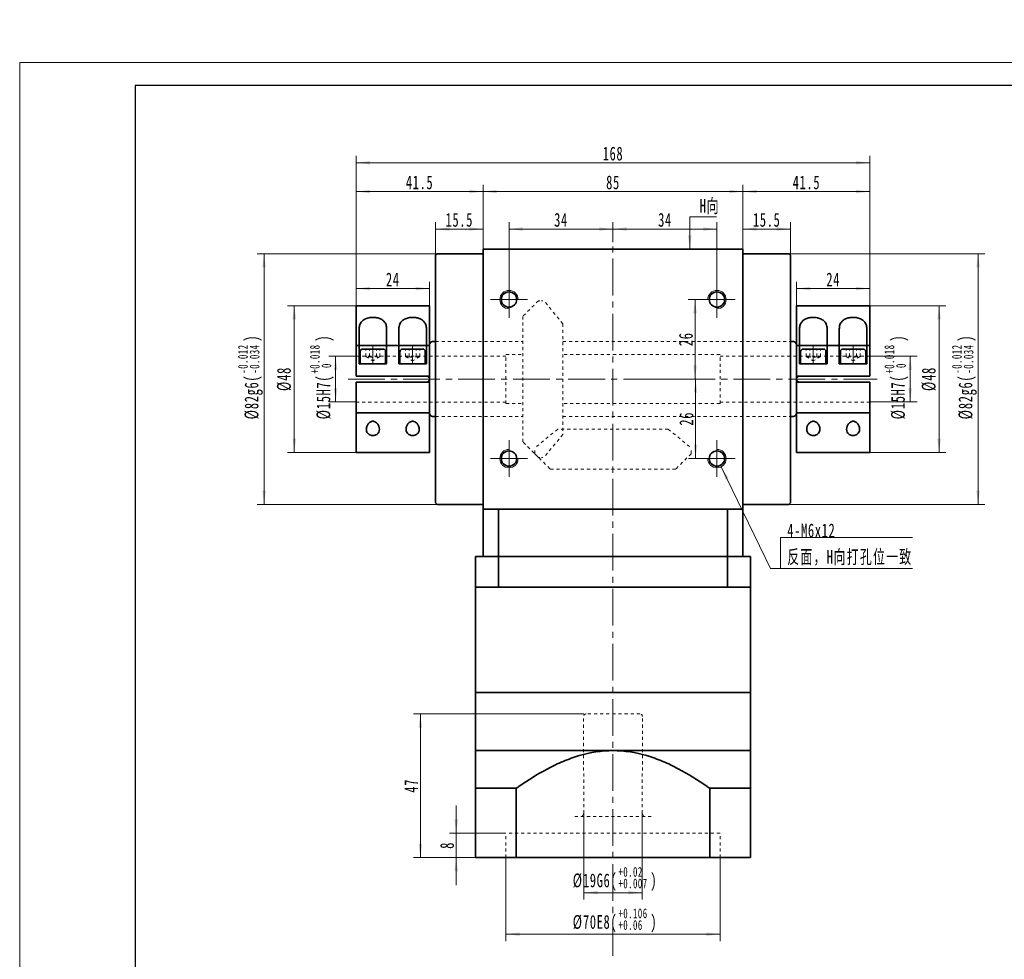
# Model space of a CAD drawing. Header units: millimetres. Extents: x 2999 to 3633, y -147 to 315.
# Tile 2 of 8: x 2999 to 3321, y 8 to 315. Entities that reach past the tile are written whole.
import ezdxf

# ---------------------------------------------------------------- set-up
doc = ezdxf.new("R2010")
doc.units = ezdxf.units.MM
doc.linetypes.add('点画线', pattern=[18, 12, -2, 2, -2])
doc.linetypes.add('虚线', pattern=[2, 1, -1])
doc.layers.get('0').update_dxf_attribs({"lineweight": 35})
for name, color, linetype, lineweight in [('CDRAFT0', 7, 'Continuous', 35), ('EB0', 7, 'Continuous', 35), ('EB0_1', 7, 'Continuous', 35), ('中心线层', 1, '点画线', 18), ('图框_外框线', 7, 'Continuous', 18), ('尺寸线层', 3, 'Continuous', 18), ('粗实线层', 7, 'Continuous', 35), ('粗实线层_1', 7, 'Continuous', 35), ('虚线层', 6, '虚线', 18)]:
    doc.layers.add(name, color=color, linetype=linetype, lineweight=lineweight)
doc.styles.add('标准', font='txt', dxfattribs={"width": 0.667})
doc.dimstyles.new('a4-1-1', dxfattribs={"dimtxt": 3, "dimasz": 3, "dimexe": 1.5, "dimexo": 0, "dimgap": 0.5, "dimtad": 1, "dimdec": 3, "dimdsep": 46, "dimtxsty": '标准', "dimblk": '_CAXARROW', "dimcen": 0, "dimdle": 6, "dimazin": 2, "dimtfac": 0.707107, "dimtdec": 3, "dimtix": 1, "dimtmove": 2, "dimatfit": 3, "dimfxl": 0, "dimfrac": 2, "dimtolj": 1, "dimarcsym": 0})

# ---------------------------------------------------------------- blocks, each defined once
blk = doc.blocks.new('*X3')
at = {"layer": '尺寸线层', "color": 0, "char_height": 4.5, "attachment_point": 1, "line_spacing_factor": 1.15057, "style": '标准'}
for s, insert, width in [('\\T1.1;%%C19G6(', (3179.5, 36.27), 105.3014), ('\\T1.1;{\\H0.707107x;+0.02}', (3194.44, 38.41), 38.1799), ('\\T1.1;)', (3204.89, 36.27), 105.3014), ('\\T1.1;{\\H0.707107x;+0.007}', (3194.44, 34.61), 38.1799)]:
    blk.add_mtext(s, dxfattribs=dict(at, insert=insert, width=width))
blk = doc.blocks.new('*X2')
at = {"layer": '尺寸线层', "linetype": 'Continuous'}
for points in [[(3183.17, 30), (3187.67, 29.44), (3187.67, 30.56)], [(3202.17, 30), (3197.67, 29.44), (3197.67, 30.56)]]:
    blk.add_hatch(color=0, dxfattribs=at).paths.add_polyline_path(points, flags=0)
at = {"layer": '尺寸线层', "color": 0, "linetype": 'Continuous'}
for p, q in [((3183.17, 55.96), (3183.17, 27.75)), ((3202.17, 55.96), (3202.17, 27.75)), ((3202.17, 30), (3183.17, 30))]:
    blk.add_line(p, q, dxfattribs=at)
at = {"layer": '尺寸线层', "color": 0}
blk.add_blockref('*X3', (0, 0), dxfattribs=at)
blk = doc.blocks.new('_CAXARROW')
blk.add_hatch(color=0).paths.add_polyline_path([(0, 0), (-1, 0.125), (-1, -0.125)], flags=0)
blk = doc.blocks.new('*X5')
at = {"layer": '尺寸线层', "color": 0, "char_height": 4.5, "attachment_point": 1, "line_spacing_factor": 1.15057, "style": '标准'}
for s, insert, width in [('\\T1.1;%%C70E8(', (3179.5, 22.69), 105.3014), ('\\T1.1;{\\H0.707107x;+0.106}', (3194.44, 24.83), 38.1799), ('\\T1.1;)', (3204.89, 22.69), 105.3014), ('\\T1.1;{\\H0.707107x;+0.06}', (3194.44, 21.03), 38.1799)]:
    blk.add_mtext(s, dxfattribs=dict(at, insert=insert, width=width))
blk = doc.blocks.new('*X4')
at = {"layer": '尺寸线层', "linetype": 'Continuous'}
for points in [[(3157.67, 16.42), (3162.17, 16.98), (3162.17, 15.86)], [(3227.67, 16.42), (3223.17, 16.98), (3223.17, 15.86)]]:
    blk.add_hatch(color=0, dxfattribs=at).paths.add_polyline_path(points, flags=0)
at = {"layer": '尺寸线层', "color": 0, "linetype": 'Continuous'}
for p, q in [((3157.67, 41.46), (3157.67, 14.17)), ((3227.67, 41.46), (3227.67, 14.17)), ((3157.67, 16.42), (3227.67, 16.42))]:
    blk.add_line(p, q, dxfattribs=at)
at = {"layer": '尺寸线层', "color": 0}
blk.add_blockref('*X5', (0, 0), dxfattribs=at)
blk = doc.blocks.new('*X6')
at = {"layer": '尺寸线层', "linetype": 'Continuous', "lineweight": 18}
for points in [[(3141.42, 49.46), (3141.98, 53.96), (3140.85, 53.96)], [(3141.42, 41.46), (3141.98, 36.96), (3140.85, 36.96)]]:
    blk.add_hatch(color=0, dxfattribs=at).paths.add_polyline_path(points, flags=0)
at = {"layer": '尺寸线层', "color": 0, "linetype": 'Continuous', "lineweight": 18}
for p, q in [((3141.42, 58.46), (3141.42, 32.46)), ((3157.67, 49.46), (3139.17, 49.46)), ((3147.67, 41.46), (3139.17, 41.46))]:
    blk.add_line(p, q, dxfattribs=at)
at = {"layer": '尺寸线层', "color": 0, "lineweight": 18, "insert": (3138.44, 45.46), "char_height": 4.5, "width": 9, "attachment_point": 5, "rotation": 90, "line_spacing_factor": 1.15057, "style": '标准'}
blk.add_mtext('\\T1.1;8', dxfattribs=at)
blk = doc.blocks.new('*X7')
at = {"layer": '尺寸线层', "linetype": 'Continuous', "lineweight": 18}
for points in [[(3129.68, 88.46), (3129.11, 83.96), (3130.24, 83.96)], [(3129.68, 41.46), (3129.11, 45.96), (3130.24, 45.96)]]:
    blk.add_hatch(color=0, dxfattribs=at).paths.add_polyline_path(points, flags=0)
at = {"layer": '尺寸线层', "color": 0, "linetype": 'Continuous', "lineweight": 18}
for p, q in [((3183.17, 88.46), (3127.43, 88.46)), ((3129.68, 41.46), (3129.68, 88.46)), ((3147.67, 41.46), (3127.43, 41.46))]:
    blk.add_line(p, q, dxfattribs=at)
at = {"layer": '尺寸线层', "color": 0, "lineweight": 18, "insert": (3126.7, 64.96), "char_height": 4.5, "width": 9, "attachment_point": 5, "rotation": 90, "line_spacing_factor": 1.15057, "style": '标准'}
blk.add_mtext('\\T1.1;47', dxfattribs=at)
blk = doc.blocks.new('*X8')
at = {"layer": '尺寸线层', "linetype": 'Continuous'}
for points in [[(3150.17, 259.27), (3154.67, 259.84), (3154.67, 258.71)], [(3235.17, 259.27), (3230.67, 259.84), (3230.67, 258.71)]]:
    blk.add_hatch(color=0, dxfattribs=at).paths.add_polyline_path(points, flags=0)
at = {"layer": '尺寸线层', "color": 0, "linetype": 'Continuous'}
for p, q in [((3150.17, 240.46), (3150.17, 261.52)), ((3235.17, 240.46), (3235.17, 261.52)), ((3150.17, 259.27), (3235.17, 259.27))]:
    blk.add_line(p, q, dxfattribs=at)
at = {"layer": '尺寸线层', "color": 0, "insert": (3192.67, 262.25), "char_height": 4.5, "width": 9, "attachment_point": 5, "line_spacing_factor": 1.15057, "style": '标准'}
blk.add_mtext('\\T1.1;85', dxfattribs=at)
blk = doc.blocks.new('*X9')
at = {"layer": '尺寸线层', "linetype": 'Continuous'}
for points in [[(3134.67, 247.02), (3139.17, 246.46), (3139.17, 247.58)], [(3150.17, 247.02), (3145.67, 246.46), (3145.67, 247.58)]]:
    blk.add_hatch(color=0, dxfattribs=at).paths.add_polyline_path(points, flags=0)
at = {"layer": '尺寸线层', "color": 0, "linetype": 'Continuous'}
for p, q in [((3134.67, 238.46), (3134.67, 249.27)), ((3150.17, 240.46), (3150.17, 249.27)), ((3150.17, 247.02), (3134.67, 247.02))]:
    blk.add_line(p, q, dxfattribs=at)
at = {"layer": '尺寸线层', "color": 0, "insert": (3142.42, 250), "char_height": 4.5, "width": 16.2373, "attachment_point": 5, "line_spacing_factor": 1.15057, "style": '标准'}
blk.add_mtext('\\T1.1;15.5', dxfattribs=at)
blk = doc.blocks.new('*X10')
at = {"layer": '尺寸线层', "linetype": 'Continuous'}
for points in [[(3235.17, 247.02), (3239.67, 247.58), (3239.67, 246.46)], [(3250.67, 247.02), (3246.17, 247.58), (3246.17, 246.46)]]:
    blk.add_hatch(color=0, dxfattribs=at).paths.add_polyline_path(points, flags=0)
at = {"layer": '尺寸线层', "color": 0, "linetype": 'Continuous'}
for p, q in [((3235.17, 240.46), (3235.17, 249.27)), ((3250.67, 238.46), (3250.67, 249.27)), ((3235.17, 247.02), (3250.67, 247.02))]:
    blk.add_line(p, q, dxfattribs=at)
at = {"layer": '尺寸线层', "color": 0, "insert": (3242.92, 250), "char_height": 4.5, "width": 16.2373, "attachment_point": 5, "line_spacing_factor": 1.15057, "style": '标准'}
blk.add_mtext('\\T1.1;15.5', dxfattribs=at)
blk = doc.blocks.new('*X11')
at = {"layer": '尺寸线层', "linetype": 'Continuous'}
for points in [[(3108.67, 268.7), (3113.17, 269.26), (3113.17, 268.14)], [(3276.67, 268.7), (3272.17, 269.26), (3272.17, 268.14)]]:
    blk.add_hatch(color=0, dxfattribs=at).paths.add_polyline_path(points, flags=0)
at = {"layer": '尺寸线层', "color": 0, "linetype": 'Continuous'}
for p, q in [((3108.67, 208.96), (3108.67, 270.95)), ((3276.67, 221.96), (3276.67, 270.95)), ((3108.67, 268.7), (3276.67, 268.7))]:
    blk.add_line(p, q, dxfattribs=at)
at = {"layer": '尺寸线层', "color": 0, "insert": (3192.67, 271.68), "char_height": 4.5, "width": 11.6685, "attachment_point": 5, "line_spacing_factor": 1.15057, "style": '标准'}
blk.add_mtext('\\T1.1;168', dxfattribs=at)
blk = doc.blocks.new('*X12')
at = {"layer": '尺寸线层', "linetype": 'Continuous'}
for points in [[(3158.67, 247.02), (3163.17, 247.58), (3163.17, 246.46)], [(3192.67, 247.02), (3188.17, 247.58), (3188.17, 246.46)]]:
    blk.add_hatch(color=0, dxfattribs=at).paths.add_polyline_path(points, flags=0)
at = {"layer": '尺寸线层', "color": 0, "linetype": 'Continuous'}
for p, q in [((3158.67, 229.96), (3158.67, 249.27)), ((3192.67, 242.76), (3192.67, 249.27)), ((3158.67, 247.02), (3192.67, 247.02))]:
    blk.add_line(p, q, dxfattribs=at)
at = {"layer": '尺寸线层', "color": 0, "insert": (3175.67, 250), "char_height": 4.5, "width": 9, "attachment_point": 5, "line_spacing_factor": 1.15057, "style": '标准'}
blk.add_mtext('\\T1.1;34', dxfattribs=at)
blk = doc.blocks.new('*X13')
at = {"layer": '尺寸线层', "linetype": 'Continuous'}
for points in [[(3192.67, 247.02), (3197.17, 247.58), (3197.17, 246.46)], [(3226.67, 247.02), (3222.17, 247.58), (3222.17, 246.46)]]:
    blk.add_hatch(color=0, dxfattribs=at).paths.add_polyline_path(points, flags=0)
at = {"layer": '尺寸线层', "color": 0, "linetype": 'Continuous'}
for p, q in [((3192.67, 242.76), (3192.67, 249.27)), ((3226.67, 229.96), (3226.67, 249.27)), ((3192.67, 247.02), (3226.67, 247.02))]:
    blk.add_line(p, q, dxfattribs=at)
at = {"layer": '尺寸线层', "color": 0, "insert": (3209.67, 250), "char_height": 4.5, "width": 9, "attachment_point": 5, "line_spacing_factor": 1.15057, "style": '标准'}
blk.add_mtext('\\T1.1;34', dxfattribs=at)
blk = doc.blocks.new('*X15')
at = {"layer": '尺寸线层', "color": 0, "char_height": 4.5, "attachment_point": 1, "rotation": 90, "line_spacing_factor": 1.15057, "style": '标准'}
for s, insert, width in [('\\T1.1;{\\H0.707107x;-0.012}', (3070.07, 199.73), 38.1799), ('\\T1.1;)', (3072.21, 210.18), 105.3014), ('\\T1.1;{\\H0.707107x;-0.034}', (3073.87, 199.73), 38.1799), ('\\T1.1;%%C82g6(', (3072.21, 184.79), 105.3014)]:
    blk.add_mtext(s, dxfattribs=dict(at, insert=insert, width=width))
blk = doc.blocks.new('*X14')
at = {"layer": '尺寸线层', "linetype": 'Continuous'}
for points in [[(3078.58, 238.96), (3079.14, 234.46), (3078.01, 234.46)], [(3078.58, 156.96), (3079.14, 161.46), (3078.01, 161.46)]]:
    blk.add_hatch(color=0, dxfattribs=at).paths.add_polyline_path(points, flags=0)
at = {"layer": '尺寸线层', "color": 0, "linetype": 'Continuous'}
for p, q in [((3135.17, 238.96), (3076.33, 238.96)), ((3078.58, 238.96), (3078.58, 156.96)), ((3135.17, 156.96), (3076.33, 156.96))]:
    blk.add_line(p, q, dxfattribs=at)
at = {"layer": '尺寸线层', "color": 0}
blk.add_blockref('*X15', (0, 0), dxfattribs=at)
blk = doc.blocks.new('*X16')
at = {"layer": '尺寸线层', "linetype": 'Continuous'}
blk.add_hatch(color=0, dxfattribs=at).paths.add_polyline_path([(-19.38, 33.26), (-16.91, 29.46), (-17.92, 28.96)], flags=0)
at = {"layer": '尺寸线层', "color": 0, "linetype": 'Continuous'}
blk.add_line((-19.38, 33.26), (-3.28, 0), dxfattribs=at)
at = {"layer": '尺寸线层', "color": 0}
for p, q in [((0, 10.16), (43.2, 10.16)), ((0, 0), (0, 10.16)), ((-3.28, 0), (0, 0)), ((0, 0), (43.2, 0))]:
    blk.add_line(p, q, dxfattribs=at)
at = {"layer": '尺寸线层', "color": 0, "insert": (2.25, 0.9), "char_height": 4.5, "width": 81.9069, "attachment_point": 7, "line_spacing_factor": 1.15057, "style": '标准'}
blk.add_mtext('\\T1.1;4-M6x12\\P反面，H向打孔位一致', dxfattribs=at)
blk = doc.blocks.new('*X19')
at = {"layer": '尺寸线层', "linetype": 'Continuous'}
blk.add_hatch(color=0, dxfattribs=at).paths.add_polyline_path([(-1.02, -10.51), (-1.58, -6.01), (-0.46, -6.01)], flags=0)
at = {"layer": '尺寸线层', "color": 0, "linetype": 'Continuous'}
blk.add_line((-1.02, -10.51), (-1.02, 0), dxfattribs=at)
at = {"layer": '尺寸线层', "color": 0}
for p, q in [((-1.02, 0), (0, 0)), ((0, 0), (7.75, 0)), ((0, 0), (0, 0))]:
    blk.add_line(p, q, dxfattribs=at)
at = {"layer": '尺寸线层', "color": 0, "insert": (2.25, 0.9), "char_height": 4.5, "width": 10.9936, "attachment_point": 7, "line_spacing_factor": 1.15057, "style": '标准'}
blk.add_mtext('\\T1.1;H向', dxfattribs=at)
blk = doc.blocks.new('*X22')
at = {"layer": '尺寸线层', "linetype": 'Continuous'}
for points in [[(3108.67, 259.27), (3113.17, 258.71), (3113.17, 259.84)], [(3150.17, 259.27), (3145.67, 258.71), (3145.67, 259.84)]]:
    blk.add_hatch(color=0, dxfattribs=at).paths.add_polyline_path(points, flags=0)
at = {"layer": '尺寸线层', "color": 0, "linetype": 'Continuous'}
for p, q in [((3108.67, 208.96), (3108.67, 261.52)), ((3150.17, 240.46), (3150.17, 261.52)), ((3150.17, 259.27), (3108.67, 259.27))]:
    blk.add_line(p, q, dxfattribs=at)
at = {"layer": '尺寸线层', "color": 0, "insert": (3129.42, 262.25), "char_height": 4.5, "width": 16.4644, "attachment_point": 5, "line_spacing_factor": 1.15057, "style": '标准'}
blk.add_mtext('\\T1.1;41.5', dxfattribs=at)
blk = doc.blocks.new('*X23')
at = {"layer": '尺寸线层', "linetype": 'Continuous'}
for points in [[(3219.49, 223.96), (3218.93, 219.46), (3220.05, 219.46)], [(3219.49, 197.96), (3218.93, 202.46), (3220.05, 202.46)]]:
    blk.add_hatch(color=0, dxfattribs=at).paths.add_polyline_path(points, flags=0)
at = {"layer": '尺寸线层', "color": 0, "linetype": 'Continuous'}
for p, q in [((3220.67, 223.96), (3217.24, 223.96)), ((3219.49, 197.96), (3219.49, 223.96)), ((3222.18, 197.96), (3217.24, 197.96))]:
    blk.add_line(p, q, dxfattribs=at)
at = {"layer": '尺寸线层', "color": 0, "insert": (3216.51, 210.96), "char_height": 4.5, "width": 9, "attachment_point": 5, "rotation": 90, "line_spacing_factor": 1.15057, "style": '标准'}
blk.add_mtext('\\T1.1;26', dxfattribs=at)
blk = doc.blocks.new('*X24')
at = {"layer": '尺寸线层', "linetype": 'Continuous'}
for points in [[(3219.66, 197.96), (3220.22, 193.46), (3219.1, 193.46)], [(3219.66, 171.96), (3220.22, 176.46), (3219.1, 176.46)]]:
    blk.add_hatch(color=0, dxfattribs=at).paths.add_polyline_path(points, flags=0)
at = {"layer": '尺寸线层', "color": 0, "linetype": 'Continuous'}
for p, q in [((3202.96, 197.96), (3221.91, 197.96)), ((3219.66, 197.96), (3219.66, 171.96)), ((3220.67, 171.96), (3217.41, 171.96))]:
    blk.add_line(p, q, dxfattribs=at)
at = {"layer": '尺寸线层', "color": 0, "insert": (3216.68, 184.96), "char_height": 4.5, "width": 9, "attachment_point": 5, "rotation": 90, "line_spacing_factor": 1.15057, "style": '标准'}
blk.add_mtext('\\T1.1;26', dxfattribs=at)
blk = doc.blocks.new('*X26')
at = {"layer": '尺寸线层', "color": 0, "char_height": 4.5, "attachment_point": 1, "rotation": 90, "line_spacing_factor": 1.15057, "style": '标准'}
for s, insert, width in [('\\T1.1;{\\H0.707107x;+0.018}', (3093.58, 199.73), 38.1799), ('\\T1.1;)', (3095.72, 210.18), 105.3014), ('\\T1.1;%%C15H7(', (3095.72, 184.79), 105.3014), ('\\T1.1;{\\H0.707107x;0}', (3097.38, 201.57), 38.1799)]:
    blk.add_mtext(s, dxfattribs=dict(at, insert=insert, width=width))
blk = doc.blocks.new('*X25')
at = {"layer": '尺寸线层', "linetype": 'Continuous'}
for points in [[(3101.99, 205.46), (3102.55, 200.96), (3101.43, 200.96)], [(3101.99, 190.46), (3102.55, 194.96), (3101.43, 194.96)]]:
    blk.add_hatch(color=0, dxfattribs=at).paths.add_polyline_path(points, flags=0)
at = {"layer": '尺寸线层', "color": 0, "linetype": 'Continuous'}
for p, q in [((3108.67, 205.46), (3099.74, 205.46)), ((3101.99, 205.46), (3101.99, 190.46)), ((3108.67, 190.46), (3099.74, 190.46))]:
    blk.add_line(p, q, dxfattribs=at)
at = {"layer": '尺寸线层', "color": 0}
blk.add_blockref('*X26', (0, 0), dxfattribs=at)
blk = doc.blocks.new('2131234GFH_2')
at = {"layer": '中心线层'}
for p, q in [((-18.5, -6), (-18.5, 0.07)), ((-5.5, -6), (-5.5, 0.07))]:
    blk.add_line(p, q, dxfattribs=at)
at = {"layer": '粗实线层'}
for p, q in [((0, 13), (-24, 13)), ((-24, 13), (-24, -10)), ((0, -10), (0, 13)), ((-23, -6), (-23, 5.42)), ((-14, 5.42), (-14, -6)), ((-10, -6), (-10, 5.42)), ((-1, 5.42), (-1, -6)), ((-22.64, -2.01), (-22.64, -6)), ((-15.19, -1.18), (-21.81, -1.18)), ((-14.36, -6), (-14.36, -2.01)), ((-9.64, -2.01), (-9.64, -6)), ((-2.19, -1.18), (-8.81, -1.18)), ((-1.36, -6), (-1.36, -2.01)), ((-14, -6), (-23, -6)), ((-22.64, -6), (-14.36, -6)), ((-1, -6), (-10, -6)), ((-9.64, -6), (-1.36, -6)), ((-24, -10), (0, -10)), ((-24, -12), (-24, -35)), ((0, -12), (-24, -12)), ((0, -35), (0, -12)), ((-24, -35), (0, -35))]:
    blk.add_line(p, q, dxfattribs=at)
at = {"layer": '粗实线层', "color": 6, "linetype": '虚线', "lineweight": 18}
for p, q in [((-22, 0), (0, 0)), ((-22, -22), (0, -22))]:
    blk.add_line(p, q, dxfattribs=at)
at = {"layer": '粗实线层'}
for centre, start, end in [((-21.81, -2.01), 90, 180), ((-15.19, -2.01), 0, 90), ((-8.81, -2.01), 90, 180), ((-2.19, -2.01), 0, 90)]:
    blk.add_arc(centre, 0.828, start, end, dxfattribs=at)
for points, knots in [([(-23, 5.42), (-22.99, 5.7), (-22.96, 6.24), (-22.68, 7.16), (-22.06, 8.05), (-20.93, 8.77), (-19.57, 9.14), (-18.15, 9.21), (-16.86, 9.02), (-15.74, 8.59), (-14.96, 8.01), (-14.47, 7.37), (-14.08, 6.55), (-14.03, 5.87), (-14, 5.42)], [0, 0, 0, 0, 0.917846, 1.834705, 3.324664, 4.564603, 5.810823, 6.905804, 7.933492, 8.977939, 10.110871, 10.916003, 11.72214, 13.223856, 13.223856, 13.223856, 13.223856]), ([(-10, 5.42), (-9.99, 5.7), (-9.96, 6.24), (-9.68, 7.16), (-9.06, 8.05), (-7.93, 8.77), (-6.57, 9.14), (-5.15, 9.21), (-3.86, 9.02), (-2.74, 8.59), (-1.96, 8.01), (-1.47, 7.37), (-1.08, 6.55), (-1.03, 5.87), (-1, 5.42)], [0, 0, 0, 0, 0.917846, 1.834705, 3.324664, 4.564603, 5.810823, 6.905804, 7.933492, 8.977939, 10.110871, 10.916003, 11.72214, 13.223856, 13.223856, 13.223856, 13.223856]), ([(-16.35, -27.42), (-16.39, -27.76), (-16.45, -28.31), (-16.93, -28.91), (-17.47, -29.26), (-18.07, -29.44), (-18.67, -29.47), (-19.24, -29.36), (-19.79, -29.12), (-20.3, -28.68), (-20.59, -28.08), (-20.7, -27.25), (-20.5, -26.35), (-19.99, -25.53), (-19.45, -25.06), (-18.97, -24.83), (-18.5, -24.76), (-18.04, -24.83), (-17.52, -25.07), (-16.94, -25.61), (-16.46, -26.44), (-16.39, -27.09), (-16.35, -27.42)], [0, 0, 0, 0, 1.149848, 1.905919, 2.51006, 3.015836, 3.523349, 3.991292, 4.474662, 5.155066, 6.064936, 6.746692, 8.065148, 9.030437, 9.609408, 10.046437, 10.405651, 10.765332, 11.211667, 11.878421, 12.945956, 14.072412, 14.072412, 14.072412, 14.072412]), ([(-3.35, -27.42), (-3.39, -27.76), (-3.45, -28.31), (-3.93, -28.91), (-4.47, -29.26), (-5.07, -29.44), (-5.67, -29.47), (-6.24, -29.36), (-6.79, -29.12), (-7.3, -28.68), (-7.59, -28.08), (-7.7, -27.25), (-7.5, -26.35), (-6.99, -25.53), (-6.45, -25.06), (-5.97, -24.83), (-5.5, -24.76), (-5.04, -24.83), (-4.52, -25.07), (-3.94, -25.61), (-3.46, -26.44), (-3.39, -27.09), (-3.35, -27.42)], [0, 0, 0, 0, 1.149848, 1.905919, 2.51006, 3.015836, 3.523349, 3.991292, 4.474662, 5.155066, 6.064936, 6.746692, 8.065148, 9.030437, 9.609408, 10.046437, 10.405651, 10.765332, 11.211667, 11.878421, 12.945956, 14.072412, 14.072412, 14.072412, 14.072412])]:
    blk.add_open_spline(points, degree=3, knots=knots, dxfattribs=at)
at = {"layer": '虚线层'}
for p, q in [((-20.81, -3.68), (-20.81, -1.18)), ((-19.65, -3.68), (-19.65, -1.18)), ((-17.35, -3.68), (-17.35, -1.18)), ((-16.19, -3.68), (-16.19, -1.18)), ((-7.81, -3.68), (-7.81, -1.18)), ((-6.65, -3.68), (-6.65, -1.18)), ((-4.35, -3.68), (-4.35, -1.18)), ((-3.19, -3.68), (-3.19, -1.18)), ((-20.81, -3.68), (-18.5, -5.01)), ((-16.19, -3.68), (-18.5, -5.01)), ((-7.81, -3.68), (-5.5, -5.01)), ((-3.19, -3.68), (-5.5, -5.01))]:
    blk.add_line(p, q, dxfattribs=at)
for centre, radius, start, end in [((-20.23, -2.53), 1.29, 243.4349, 296.5651), ((-18.5, 0.71), 4.54, 255.2529, 284.7471), ((-16.77, -2.53), 1.29, 243.4349, 296.5651), ((-7.23, -2.53), 1.29, 243.4349, 296.5651), ((-5.5, 0.71), 4.54, 255.2529, 284.7471), ((-3.77, -2.53), 1.29, 243.4349, 296.5651)]:
    blk.add_arc(centre, radius, start, end, dxfattribs=at)
blk = doc.blocks.new('*X28')
at = {"layer": '尺寸线层', "linetype": 'Continuous'}
for points in [[(3088.47, 221.96), (3089.04, 217.46), (3087.91, 217.46)], [(3088.47, 173.96), (3089.04, 178.46), (3087.91, 178.46)]]:
    blk.add_hatch(color=0, dxfattribs=at).paths.add_polyline_path(points, flags=0)
at = {"layer": '尺寸线层', "color": 0, "linetype": 'Continuous'}
for p, q in [((3108.67, 221.96), (3086.22, 221.96)), ((3088.47, 221.96), (3088.47, 173.96)), ((3108.67, 173.96), (3086.22, 173.96))]:
    blk.add_line(p, q, dxfattribs=at)
at = {"layer": '尺寸线层', "color": 0, "insert": (3085.16, 197.96), "char_height": 4.5, "width": 14.7836, "attachment_point": 5, "rotation": 90, "line_spacing_factor": 1.15057, "style": '标准'}
blk.add_mtext('\\T1.1;%%C48', dxfattribs=at)
blk = doc.blocks.new('*X29')
at = {"layer": '尺寸线层', "linetype": 'Continuous'}
for points in [[(3108.67, 227.55), (3113.17, 226.98), (3113.17, 228.11)], [(3132.67, 227.55), (3128.17, 226.98), (3128.17, 228.11)]]:
    blk.add_hatch(color=0, dxfattribs=at).paths.add_polyline_path(points, flags=0)
at = {"layer": '尺寸线层', "color": 0, "linetype": 'Continuous'}
for p, q in [((3108.67, 221.96), (3108.67, 229.8)), ((3132.67, 221.96), (3132.67, 229.8)), ((3132.67, 227.55), (3108.67, 227.55))]:
    blk.add_line(p, q, dxfattribs=at)
at = {"layer": '尺寸线层', "color": 0, "insert": (3120.67, 230.52), "char_height": 4.5, "width": 9, "attachment_point": 5, "line_spacing_factor": 1.15057, "style": '标准'}
blk.add_mtext('\\T1.1;24', dxfattribs=at)
blk = doc.blocks.new('*X31')
at = {"layer": '尺寸线层', "color": 0, "char_height": 4.5, "attachment_point": 1, "rotation": 90, "line_spacing_factor": 1.15057, "style": '标准'}
for s, insert, width in [('\\T1.1;{\\H0.707107x;-0.012}', (3303.51, 199.73), 38.1799), ('\\T1.1;)', (3305.65, 210.18), 105.3014), ('\\T1.1;{\\H0.707107x;-0.034}', (3307.31, 199.73), 38.1799), ('\\T1.1;%%C82g6(', (3305.65, 184.79), 105.3014)]:
    blk.add_mtext(s, dxfattribs=dict(at, insert=insert, width=width))
blk = doc.blocks.new('*X30')
at = {"layer": '尺寸线层', "linetype": 'Continuous'}
for points in [[(3312.02, 238.96), (3312.58, 234.46), (3311.46, 234.46)], [(3312.02, 156.96), (3312.58, 161.46), (3311.46, 161.46)]]:
    blk.add_hatch(color=0, dxfattribs=at).paths.add_polyline_path(points, flags=0)
at = {"layer": '尺寸线层', "color": 0, "linetype": 'Continuous'}
for p, q in [((3250.17, 238.96), (3314.27, 238.96)), ((3312.02, 238.96), (3312.02, 156.96)), ((3250.17, 156.96), (3314.27, 156.96))]:
    blk.add_line(p, q, dxfattribs=at)
at = {"layer": '尺寸线层', "color": 0}
blk.add_blockref('*X31', (0, 0), dxfattribs=at)
blk = doc.blocks.new('*X39')
at = {"layer": '尺寸线层', "color": 0, "char_height": 4.5, "attachment_point": 1, "rotation": 90, "line_spacing_factor": 1.15057, "style": '标准'}
for s, insert, width in [('\\T1.1;{\\H0.707107x;+0.018}', (3281.43, 199.73), 38.1799), ('\\T1.1;)', (3283.57, 210.18), 105.3014), ('\\T1.1;%%C15H7(', (3283.57, 184.79), 105.3014), ('\\T1.1;{\\H0.707107x;0}', (3285.23, 201.57), 38.1799)]:
    blk.add_mtext(s, dxfattribs=dict(at, insert=insert, width=width))
blk = doc.blocks.new('*X38')
at = {"layer": '尺寸线层', "linetype": 'Continuous'}
for points in [[(3289.84, 205.46), (3290.4, 200.96), (3289.28, 200.96)], [(3289.84, 190.46), (3290.4, 194.96), (3289.28, 194.96)]]:
    blk.add_hatch(color=0, dxfattribs=at).paths.add_polyline_path(points, flags=0)
at = {"layer": '尺寸线层', "color": 0, "linetype": 'Continuous'}
for p, q in [((3276.67, 205.46), (3292.09, 205.46)), ((3289.84, 205.46), (3289.84, 190.46)), ((3276.67, 190.46), (3292.09, 190.46))]:
    blk.add_line(p, q, dxfattribs=at)
at = {"layer": '尺寸线层', "color": 0}
blk.add_blockref('*X39', (0, 0), dxfattribs=at)
blk = doc.blocks.new('*X40')
at = {"layer": '尺寸线层', "linetype": 'Continuous'}
for points in [[(3299.28, 221.96), (3299.85, 217.46), (3298.72, 217.46)], [(3299.28, 173.96), (3299.85, 178.46), (3298.72, 178.46)]]:
    blk.add_hatch(color=0, dxfattribs=at).paths.add_polyline_path(points, flags=0)
at = {"layer": '尺寸线层', "color": 0, "linetype": 'Continuous'}
for p, q in [((3276.67, 221.96), (3301.53, 221.96)), ((3299.28, 221.96), (3299.28, 173.96)), ((3276.67, 173.96), (3301.53, 173.96))]:
    blk.add_line(p, q, dxfattribs=at)
at = {"layer": '尺寸线层', "color": 0, "insert": (3295.97, 197.96), "char_height": 4.5, "width": 14.7836, "attachment_point": 5, "rotation": 90, "line_spacing_factor": 1.15057, "style": '标准'}
blk.add_mtext('\\T1.1;%%C48', dxfattribs=at)
blk = doc.blocks.new('*X41')
at = {"layer": '尺寸线层', "linetype": 'Continuous'}
for points in [[(3252.67, 227.55), (3257.17, 228.11), (3257.17, 226.98)], [(3276.67, 227.55), (3272.17, 228.11), (3272.17, 226.98)]]:
    blk.add_hatch(color=0, dxfattribs=at).paths.add_polyline_path(points, flags=0)
at = {"layer": '尺寸线层', "color": 0, "linetype": 'Continuous'}
for p, q in [((3252.67, 221.96), (3252.67, 229.8)), ((3276.67, 221.96), (3276.67, 229.8)), ((3252.67, 227.55), (3276.67, 227.55))]:
    blk.add_line(p, q, dxfattribs=at)
at = {"layer": '尺寸线层', "color": 0, "insert": (3264.67, 230.52), "char_height": 4.5, "width": 9, "attachment_point": 5, "line_spacing_factor": 1.15057, "style": '标准'}
blk.add_mtext('\\T1.1;24', dxfattribs=at)
blk = doc.blocks.new('*X42')
at = {"layer": '尺寸线层', "linetype": 'Continuous'}
for points in [[(3235.17, 259.27), (3239.67, 259.84), (3239.67, 258.71)], [(3276.67, 259.27), (3272.17, 259.84), (3272.17, 258.71)]]:
    blk.add_hatch(color=0, dxfattribs=at).paths.add_polyline_path(points, flags=0)
at = {"layer": '尺寸线层', "color": 0, "linetype": 'Continuous'}
for p, q in [((3235.17, 240.46), (3235.17, 261.52)), ((3276.67, 208.96), (3276.67, 261.52)), ((3235.17, 259.27), (3276.67, 259.27))]:
    blk.add_line(p, q, dxfattribs=at)
at = {"layer": '尺寸线层', "color": 0, "insert": (3255.92, 262.25), "char_height": 4.5, "width": 16.4644, "attachment_point": 5, "line_spacing_factor": 1.15057, "style": '标准'}
blk.add_mtext('\\T1.1;41.5', dxfattribs=at)

msp = doc.modelspace()

# ---------------------------------------------------------------- linework, layer by layer
at = {"color": 6, "linetype": '虚线', "lineweight": 18}
for p, q in [((3168.2714, 223.5562), (3163.1714, 218.4562)), ((3176.2964, 216.0282), (3170.0871, 223.5562)), ((3176.2964, 216.0282), (3176.2964, 179.8841)), ((3174.5943, 181.5862), (3167.0664, 175.3769)), ((3210.7385, 181.5862), (3174.5943, 181.5862)), ((3210.7385, 181.5862), (3218.2664, 175.3769)), ((3168.2714, 172.3562), (3163.1714, 177.4562)), ((3176.2964, 179.8841), (3170.0871, 172.3562)), ((3167.0664, 173.5612), (3167.0664, 175.3769)), ((3218.2664, 173.5612), (3218.2664, 175.3769)), ((3167.0664, 173.5612), (3172.1664, 168.4612)), ((3218.2664, 173.5612), (3213.1664, 168.4612))]:
    msp.add_line(p, q, dxfattribs=at)
at = {"color": 6, "linetype": '虚线', "lineweight": 18, "ltscale": 0.5}
for p, q in [((3168.2714, 223.5562), (3170.0871, 223.5562)), ((3168.2714, 172.3562), (3170.0871, 172.3562))]:
    msp.add_line(p, q, dxfattribs=at)
at = {"color": 7, "linetype": 'Continuous', "lineweight": 15}
for centre, start, end in [((3158.6664, 223.9562), 0, 270), ((3226.6664, 223.9562), 270, 180), ((3158.6664, 171.9562), 90, 0), ((3226.6664, 171.9562), 180, 90)]:
    msp.add_arc(centre, 3, start, end, dxfattribs=at)
at = {"layer": 'CDRAFT0', "color": 7}
for points in [[(3161.0464, 64.1249), (3161.3181, 64.3176), (3161.5907, 64.5092), (3164.9247, 66.8319), (3168.0676, 68.811), (3172.9825, 71.4067), (3174.6546, 72.2089), (3177.2286, 73.2898), (3178.0977, 73.6297), (3179.8609, 74.2625), (3180.7552, 74.5553), (3185.2376, 75.8697), (3188.9023, 76.4566), (3192.6664, 76.4566)], [(3224.2864, 64.1249), (3224.0146, 64.3176), (3223.7421, 64.5092), (3220.4081, 66.8319), (3217.2652, 68.811), (3212.3503, 71.4067), (3210.6781, 72.2089), (3208.1041, 73.2898), (3207.2351, 73.6297), (3205.4719, 74.2625), (3204.5775, 74.5553), (3200.0951, 75.8697), (3196.4305, 76.4566), (3192.6664, 76.4566)]]:
    msp.add_open_spline(points, degree=3, knots=[0, 0, 0, 0, 0.99690397, 0.99690397, 12.15872641, 12.15872641, 17.73963764, 17.73963764, 20.53009325, 20.53009325, 23.32054886, 23.32054886, 34.48237131, 34.48237131, 34.48237131, 34.48237131], dxfattribs=at)
at = {"layer": 'EB0'}
for p, q in [((3237.6664, 139.9566), (3147.6664, 139.9566)), ((3147.6664, 139.9566), (3147.6664, 129.9566)), ((3237.6664, 139.9566), (3237.6664, 129.9566)), ((3237.6664, 129.9566), (3147.6664, 129.9566)), ((3147.6664, 129.9566), (3147.6664, 95.4566)), ((3237.6664, 129.9566), (3237.6664, 95.4566)), ((3237.6664, 95.4566), (3147.6664, 95.4566))]:
    msp.add_line(p, q, dxfattribs=at)
at = {"layer": 'EB0_1'}
for p, q in [((3237.6664, 95.4566), (3147.6664, 95.4566)), ((3147.6664, 95.4566), (3147.6664, 41.4562)), ((3237.6664, 95.4566), (3237.6664, 41.4562)), ((3161.0464, 64.1249), (3161.0464, 41.4562)), ((3224.2864, 64.1249), (3224.2864, 41.4562)), ((3237.6664, 41.4562), (3147.6664, 41.4562))]:
    msp.add_line(p, q, dxfattribs=at)
at = {"layer": '中心线层'}
for p, q in [((3192.6664, 9.33), (3192.6664, 242.7557)), ((3158.6664, 217.9562), (3158.6664, 229.9562)), ((3226.6664, 217.9562), (3226.6664, 229.9562)), ((3152.6664, 223.9562), (3164.6664, 223.9562)), ((3232.6664, 223.9562), (3220.6664, 223.9562)), ((3106.0647, 197.9562), (3279.0139, 197.9562)), ((3158.6664, 177.9562), (3158.6664, 165.9562)), ((3226.6664, 177.9562), (3226.6664, 165.9562)), ((3152.6664, 171.9562), (3164.6664, 171.9562)), ((3232.6664, 171.9562), (3220.6664, 171.9562))]:
    msp.add_line(p, q, dxfattribs=at)
at = {"layer": '图框_外框线', "color": 3}
msp.add_lwpolyline([(2998.6825, -147.1087), (3633.0529, -147.1087), (3633.0529, 301.4817), (2998.6825, 301.4817)], close=True, dxfattribs=at)
at = {"layer": '图框_外框线', "color": 3, "lineweight": 25}
msp.add_lwpolyline([(3036.4427, -139.5567), (3625.5008, -139.5567), (3625.5008, 293.9297), (3036.4427, 293.9297)], close=True, dxfattribs=at)
at = {"layer": '粗实线层'}
for p, q in [((3135.1664, 238.9562), (3134.6664, 238.4562)), ((3134.6664, 238.4562), (3134.6664, 157.4562)), ((3150.1664, 238.9562), (3135.1664, 238.9562)), ((3235.1664, 240.4562), (3150.1664, 240.4562)), ((3150.1664, 240.4562), (3150.1664, 155.4562)), ((3235.1664, 240.4562), (3235.1664, 155.4562)), ((3235.1664, 238.9562), (3250.1664, 238.9562)), ((3250.1664, 238.9562), (3250.6664, 238.4562)), ((3250.6664, 238.4562), (3250.6664, 157.4562)), ((3133.6664, 210.2062), (3134.6664, 210.2062)), ((3251.6664, 210.2062), (3250.6664, 210.2062)), ((3132.6664, 208.9562), (3108.6664, 208.9562)), ((3108.6664, 208.9562), (3108.6664, 198.9562)), ((3132.6664, 209.2062), (3132.6664, 186.7062)), ((3252.6664, 209.2062), (3252.6664, 186.7062)), ((3252.6664, 208.9562), (3276.6664, 208.9562)), ((3276.6664, 208.9562), (3276.6664, 198.9562)), ((3108.6664, 198.9562), (3131.6664, 198.9562)), ((3108.6664, 196.9562), (3131.6664, 196.9562)), ((3108.6664, 196.9562), (3108.6664, 186.9562)), ((3276.6664, 198.9562), (3253.6664, 198.9562)), ((3276.6664, 196.9562), (3253.6664, 196.9562)), ((3276.6664, 196.9562), (3276.6664, 186.9562)), ((3108.6664, 186.9562), (3132.6664, 186.9562)), ((3276.6664, 186.9562), (3252.6663, 186.9562)), ((3133.6664, 185.7062), (3134.6664, 185.7062)), ((3251.6664, 185.7062), (3250.6664, 185.7062)), ((3134.6664, 157.4562), (3135.1664, 156.9562)), ((3150.1664, 156.9562), (3135.1664, 156.9562)), ((3150.1664, 155.4562), (3235.1664, 155.4562)), ((3150.1664, 139.9566), (3150.1664, 155.4562)), ((3155.2341, 139.9566), (3155.2341, 155.4562)), ((3230.0987, 139.9566), (3230.0987, 155.4562)), ((3235.1664, 156.9562), (3250.1664, 156.9562)), ((3235.1664, 139.9566), (3235.1664, 155.4562)), ((3250.6664, 157.4562), (3250.1664, 156.9562)), ((3150.1664, 139.9566), (3235.1664, 139.9566)), ((3155.2341, 139.9566), (3155.2341, 129.9566)), ((3230.0987, 139.9566), (3230.0987, 129.9566)), ((3147.6664, 76.4566), (3237.6664, 76.4566))]:
    msp.add_line(p, q, dxfattribs=at)
at = {"layer": '粗实线层', "color": 6, "linetype": '虚线', "lineweight": 18}
for p, q in [((3163.1714, 177.4562), (3163.1714, 218.4562)), ((3134.6664, 210.2062), (3163.1714, 210.2062)), ((3176.2964, 210.2062), (3250.6664, 210.2062)), ((3157.6664, 205.4562), (3108.6664, 205.4562)), ((3157.6664, 189.9562), (3157.6664, 205.9562)), ((3157.6664, 205.9562), (3163.1714, 205.9562)), ((3227.6664, 205.9562), (3176.2964, 205.9562)), ((3227.6664, 189.9562), (3227.6664, 205.9562)), ((3276.6664, 205.4562), (3227.6664, 205.4562)), ((3157.6664, 190.4562), (3108.6664, 190.4562)), ((3157.6664, 189.9562), (3163.1714, 189.9562)), ((3227.6664, 189.9562), (3176.2964, 189.9562)), ((3276.6664, 190.4562), (3227.6664, 190.4562)), ((3134.6664, 185.7062), (3163.1714, 185.7062)), ((3176.2964, 185.7062), (3250.6664, 185.7062)), ((3172.1664, 168.4612), (3213.1664, 168.4612))]:
    msp.add_line(p, q, dxfattribs=at)
at = {"layer": '粗实线层'}
for centre in [(3158.6664, 223.9562), (3226.6664, 223.9562), (3158.6664, 171.9562), (3226.6664, 171.9562)]:
    msp.add_circle(centre, 2.5, dxfattribs=at)
for centre, start, end in [((3133.6664, 209.2062), 90, 180), ((3251.6664, 209.2062), 0, 90), ((3131.6664, 197.9562), 269.99789, 90), ((3253.6664, 197.9562), 90, 270.00211), ((3133.6664, 186.7062), 180, 270), ((3251.6664, 186.7062), 270, 0)]:
    msp.add_arc(centre, 1, start, end, dxfattribs=at)
at = {"layer": '粗实线层_1'}
for p, q in [((3161.0464, 64.1249), (3147.6664, 64.1249)), ((3224.2864, 64.1249), (3237.6664, 64.1249))]:
    msp.add_line(p, q, dxfattribs=at)
at = {"layer": '虚线层'}
for p, q in [((3183.063, 69.9566), (3183.063, 87.6725)), ((3201.4664, 88.4566), (3183.8664, 88.4566)), ((3202.2697, 69.9566), (3202.2697, 87.6725)), ((3183.1664, 55.9566), (3183.1664, 69.9566)), ((3202.1664, 55.9566), (3202.1664, 69.9566)), ((3202.1705, 67.9566), (3202.1664, 67.9566)), ((3205.1664, 54.9566), (3180.1664, 54.9566)), ((3183.1664, 55.9566), (3182.589, 54.9566)), ((3202.1664, 55.9566), (3202.7437, 54.9566)), ((3227.6664, 49.4562), (3157.6664, 49.4562)), ((3157.6664, 41.4562), (3157.6664, 49.4562)), ((3227.6664, 41.4562), (3227.6664, 49.4562))]:
    msp.add_line(p, q, dxfattribs=at)
for centre, start, end in [((3183.8664, 87.6566), 90, 180), ((3201.4664, 87.6566), 0, 90)]:
    msp.add_arc(centre, 0.8, start, end, dxfattribs=at)

# ---------------------------------------------------------------- block references
at = {"layer": '尺寸线层'}
for name, p in [('*X19', (3218.7784, 250.963)), ('*X16', (3247.4151, 136.0282))]:
    msp.add_blockref(name, p, dxfattribs=at)
at = {"layer": '粗实线层'}
msp.add_blockref('2131234GFH_2', (3132.6664, 208.9562), dxfattribs=at)
at = {"layer": '粗实线层', "xscale": -0.9999999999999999, "rotation": 360}
msp.add_blockref('2131234GFH_2', (3252.6664, 208.9562), dxfattribs=at)

# ---------------------------------------------------------------- dimensions: what is measured, and where the dimension line sits
at = {"layer": '尺寸线层'}
for base, p1, p2, text, picture, middle in [((3078.5772, 156.9562), (3135.1664, 238.9562), (3135.1664, 156.9562), '\\A1;%%C82g6({\\H0.707107x;\\S-0.012^ -0.034;})', '*X14', (3073.6656, 197.9562)), ((3101.9913, 190.4562), (3108.6664, 205.4562), (3108.6664, 190.4562), '\\A1;%%C15H7({\\H0.707107x;\\S+0.018^  0;})', '*X25', (3097.1283, 197.9562)), ((3312.0182, 156.9562), (3250.1664, 238.9562), (3250.1664, 156.9562), '\\A1;%%C82g6({\\H0.707107x;\\S-0.012^ -0.034;})', '*X30', (3307.1066, 197.9562)), ((3289.8405, 190.4562), (3276.6664, 205.4562), (3276.6664, 190.4562), '\\A1;%%C15H7({\\H0.707107x;\\S+0.018^  0;})', '*X38', (3284.9775, 197.9562))]:
    dim = msp.add_linear_dim(base=base, p1=p1, p2=p2, angle=270, text=text, dimstyle='a4-1-1', override={"dimpost": '%%C<>', "dimsah": 1, "dimtfill": 1, "dimtolj": 0, "dimtzin": 8}, dxfattribs=at)
    dim.commit()
    dim.dimension.update_dxf_attribs({"geometry": picture, "text_midpoint": middle})
for base, p1, p2, angle, override, picture, middle in [((3276.6664, 268.7019), (3108.6664, 208.9562), (3276.6664, 221.9562), 0, {"dimsah": 1, "dimtfill": 1, "dimtzin": 8}, '*X11', (3192.6664, 271.6775)), ((3276.6664, 259.2742), (3235.1664, 240.4562), (3276.6664, 208.9562), 0, {"dimsah": 1, "dimtfill": 1, "dimtzin": 8}, '*X42', (3255.9164, 262.2498)), ((3192.6664, 247.0202), (3158.6664, 229.9562), (3192.6664, 242.7557), 0, {"dimsah": 1, "dimtfill": 1, "dimtzin": 8}, '*X12', (3175.6664, 249.9958)), ((3226.6664, 247.0202), (3192.6664, 242.7557), (3226.6664, 229.9562), 0, {"dimsah": 1, "dimtfill": 1, "dimtzin": 8}, '*X13', (3209.6664, 249.9958)), ((3250.6664, 247.0202), (3235.1664, 240.4562), (3250.6664, 238.4562), 0, {"dimsah": 1, "dimtfill": 1, "dimtzin": 8}, '*X10', (3242.9164, 249.9958)), ((3219.489, 223.9562), (3222.182, 197.9562), (3220.6664, 223.9562), 90, {"dimsah": 1, "dimtfill": 1, "dimtzin": 8}, '*X23', (3216.5133, 210.9562)), ((3088.4736, 173.9562), (3108.6664, 221.9562), (3108.6664, 173.9562), 270, {"dimpost": '%%C<>', "dimsah": 1, "dimtfill": 1, "dimtzin": 8}, '*X28', (3085.1574, 197.9562)), ((3299.2839, 173.9562), (3276.6664, 221.9562), (3276.6664, 173.9562), 270, {"dimpost": '%%C<>', "dimsah": 1, "dimtfill": 1, "dimtzin": 8}, '*X40', (3295.9677, 197.9562)), ((3219.6576, 171.9562), (3202.9605, 197.9562), (3220.6664, 171.9562), 270, {"dimsah": 1, "dimtfill": 1, "dimtzin": 8}, '*X24', (3216.6819, 184.9562))]:
    dim = msp.add_linear_dim(base=base, p1=p1, p2=p2, angle=angle, dimstyle='a4-1-1', override=override, dxfattribs=at)
    dim.commit()
    dim.dimension.update_dxf_attribs({"geometry": picture, "text_midpoint": middle})
for base, p1, p2, picture, middle in [((3108.6664, 259.2742), (3150.1664, 240.4562), (3108.6664, 208.9562), '*X22', (3129.4164, 262.2498)), ((3235.1664, 259.2742), (3150.1664, 240.4562), (3235.1664, 240.4562), '*X8', (3192.6664, 262.2498)), ((3134.6664, 247.0202), (3150.1664, 240.4562), (3134.6664, 238.4562), '*X9', (3142.4164, 249.9958)), ((3108.6664, 227.5466), (3132.6664, 221.9562), (3108.6664, 221.9562), '*X29', (3120.6664, 230.5223)), ((3276.6664, 227.5466), (3252.6664, 221.9562), (3276.6664, 221.9562), '*X41', (3264.6664, 230.5223))]:
    dim = msp.add_linear_dim(base=base, p1=p1, p2=p2, dimstyle='a4-1-1', override={"dimsah": 1, "dimtfill": 1, "dimtzin": 8}, dxfattribs=at)
    dim.commit()
    dim.dimension.update_dxf_attribs({"geometry": picture, "text_midpoint": middle})
at = {"layer": '尺寸线层', "lineweight": 18}
for base, p1, p2, angle, picture, middle in [((3129.6775, 88.4566), (3147.6664, 41.4562), (3183.1664, 88.4566), 90, '*X7', (3126.7018, 64.9564)), ((3141.4164, 41.4562), (3157.6664, 49.4562), (3147.6664, 41.4562), 270, '*X6', (3138.4407, 45.4562))]:
    dim = msp.add_linear_dim(base=base, p1=p1, p2=p2, angle=angle, dimstyle='a4-1-1', override={"dimsah": 1, "dimtfill": 1, "dimtzin": 8}, dxfattribs=at)
    dim.commit()
    dim.dimension.update_dxf_attribs({"geometry": picture, "text_midpoint": middle, "dimtype": 160})
at = {"layer": '尺寸线层'}
for base, p1, p2, text, picture, middle in [((3183.1664, 29.9981), (3202.1664, 55.9566), (3183.1664, 55.9566), '\\A1;%%C19G6({\\H0.707107x;\\S+0.02^ +0.007;})', '*X2', (3192.6664, 34.861)), ((3227.6664, 16.4181), (3157.6664, 41.4562), (3227.6664, 41.4562), '\\A1;%%C70E8({\\H0.707107x;\\S+0.106^ +0.06;})', '*X4', (3192.6664, 21.281))]:
    dim = msp.add_linear_dim(base=base, p1=p1, p2=p2, text=text, dimstyle='a4-1-1', override={"dimpost": '%%C<>', "dimsah": 1, "dimtfill": 1}, dxfattribs=at)
    dim.commit()
    dim.dimension.update_dxf_attribs({"geometry": picture, "text_midpoint": middle, "dimtype": 160})

doc.saveas('drawing.dxf')
